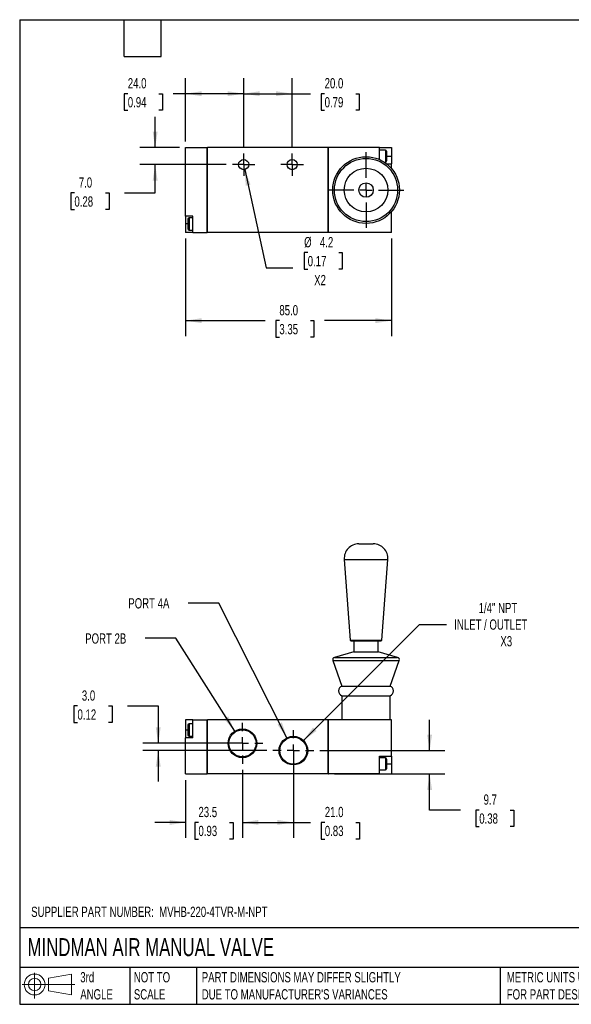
# Model space of a CAD drawing. Header units: millimetres. Extents: x 13 to 546, y 13 to 419.
# Tile 1 of 2: x 13 to 240, y 13 to 419. Entities that reach past the tile are written whole.
import ezdxf

# ---------------------------------------------------------------- set-up
doc = ezdxf.new("R2010")
doc.units = ezdxf.units.MM
doc.header["$LTSCALE"] = 2
doc.linetypes.add('SLD-Center', pattern=[19.05, 15.24, -1.27, 1.27, -1.27])
doc.linetypes.add('SLD-Solid', pattern=[0])
doc.layers.add('CENTER', color=40, linetype='SLD-Center')
doc.layers.add('SLD-DEFPOINTS', color=7, linetype='Continuous')
doc.layers.add('DIMENSIONS', color=140, linetype='SLD-Solid', lineweight=25)
doc.layers.add('TEXT', color=140, linetype='SLD-Solid', lineweight=25)
doc.styles.add('SLDTEXTSTYLE0', font='TXT', dxfattribs={"width": 0.7})
doc.dimstyles.new('SLDDIMSTYLE0', dxfattribs={"dimtxt": 4.316016, "dimasz": 6.604, "dimexe": 0, "dimexo": 0.0625, "dimgap": 1.079004, "dimtad": 0, "dimtih": 1, "dimtoh": 1, "dimdec": 1, "dimrnd": 1e-09, "dimzin": 4, "dimdsep": 46, "dimtxsty": 'SLDTEXTSTYLE0', "dimsah": 1, "dimcen": 0.09, "dimadec": 0, "dimazin": 1, "dimtfac": 1, "dimtdec": 1, "dimtmove": 0, "dimatfit": 0, "dimfxl": 0, "dimfrac": 2, "dimtolj": 1, "dimtzin": 12, "dimarcsym": 0})
doc.dimstyles.new('SLDDIMSTYLE1', dxfattribs={"dimtxt": 4.316016, "dimasz": 6.604, "dimexe": 0, "dimexo": 0.0625, "dimgap": 1.079004, "dimtad": 0, "dimtih": 1, "dimtoh": 1, "dimdec": 1, "dimrnd": 1e-09, "dimzin": 12, "dimdsep": 46, "dimtxsty": 'SLDTEXTSTYLE0', "dimsah": 1, "dimcen": 0.09, "dimadec": 0, "dimazin": 3, "dimtfac": 1, "dimtdec": 1, "dimtmove": 0, "dimatfit": 0, "dimfxl": 0, "dimfrac": 2, "dimtolj": 1, "dimtzin": 12, "dimarcsym": 0})
doc.dimstyles.new('SLDDIMSTYLE2', dxfattribs={"dimtxt": 4.316016, "dimasz": 6.604, "dimexe": 0, "dimexo": 0.0625, "dimgap": 1.079004, "dimtad": 0, "dimtih": 1, "dimtoh": 1, "dimdec": 1, "dimrnd": 1e-09, "dimzin": 4, "dimdsep": 46, "dimtxsty": 'SLDTEXTSTYLE0', "dimsah": 1, "dimcen": 0.09, "dimadec": 0, "dimazin": 1, "dimtfac": 1, "dimtdec": 1, "dimtofl": 0, "dimtmove": 0, "dimatfit": 3, "dimfxl": 0, "dimfrac": 2, "dimtolj": 1, "dimtzin": 12, "dimarcsym": 0})
doc.dimstyles.new('SLDDIMSTYLE3', dxfattribs={"dimtxt": 4.316016, "dimasz": 6.604, "dimexe": 0, "dimexo": 0.0625, "dimgap": 1.079004, "dimtad": 0, "dimtih": 1, "dimtoh": 1, "dimdec": 1, "dimrnd": 1e-09, "dimzin": 12, "dimdsep": 46, "dimtxsty": 'SLDTEXTSTYLE0', "dimsah": 1, "dimcen": 0, "dimadec": 0, "dimazin": 3, "dimtfac": 1, "dimtdec": 1, "dimtofl": 0, "dimtmove": 0, "dimatfit": 3, "dimfxl": 0, "dimfrac": 2, "dimtolj": 1, "dimtzin": 12, "dimarcsym": 0})
doc.dimstyles.new('SLDDIMSTYLE4', dxfattribs={"dimtxt": 4.316016, "dimasz": 6.604, "dimexe": 0, "dimexo": 0.0625, "dimgap": 1.079004, "dimtad": 0, "dimtih": 1, "dimtoh": 1, "dimdec": 1, "dimrnd": 1e-09, "dimzin": 12, "dimdsep": 46, "dimtxsty": 'SLDTEXTSTYLE0', "dimsah": 1, "dimcen": 0, "dimadec": 0, "dimazin": 3, "dimtfac": 1, "dimtdec": 1, "dimtofl": 0, "dimtmove": 0, "dimatfit": 3, "dimfxl": 0, "dimfrac": 2, "dimtolj": 1, "dimtzin": 12, "dimarcsym": 0})

# ---------------------------------------------------------------- blocks, each defined once
blk = doc.blocks.new('Block11')
at = {"color": 7, "linetype": 'SLD-Solid', "lineweight": 18}
for p, q in [((5.18, 10.62), (5.18, 0)), ((10.96, 8.33), (20.35, 10.06)), ((10.96, 3.19), (10.96, 8.33)), ((20.35, 10.06), (20.35, 1.46)), ((0, 5.76), (21.75, 5.76)), ((10.96, 3.19), (20.35, 1.46))]:
    blk.add_line(p, q, dxfattribs=at)
for radius in [4.3, 2.57]:
    blk.add_circle((5.18, 5.76), radius, dxfattribs=at)
blk = doc.blocks.new('Block12')
at = {"layer": 'SLD-DEFPOINTS'}
blk.add_blockref('Block11', (0, 0), dxfattribs=at)
blk = doc.blocks.new('_D')
at = {"layer": 'DIMENSIONS'}
for p, q in [((36.55, 135.83), (35.1, 135.83)), ((35.1, 135.83), (35.1, 128.97)), ((49.38, 135.83), (50.83, 135.83)), ((50.83, 135.83), (50.83, 128.97)), ((57.16, 135.83), (69.86, 135.83)), ((69.86, 135.83), (69.86, 120.42)), ((35.1, 128.97), (36.55, 128.97)), ((50.83, 128.97), (49.38, 128.97)), ((102.09, 120.42), (63.51, 120.42)), ((114.64, 117.42), (63.51, 117.42)), ((69.86, 117.42), (69.86, 104.72))]:
    blk.add_line(p, q, dxfattribs=at)
for points in [[(69.86, 120.42), (70.88, 127.02), (68.85, 127.02)], [(69.86, 117.42), (68.85, 110.82), (70.88, 110.82)]]:
    blk.add_solid(points, dxfattribs=at)
at = {"layer": 'DIMENSIONS', "char_height": 4.233, "attachment_point": 1, "style": 'SLDTEXTSTYLE0'}
for s, insert in [('3.0', (38.35, 142.26)), ('0.12', (36.55, 134.43))]:
    blk.add_mtext(s, dxfattribs=dict(at, insert=insert))
blk = doc.blocks.new('_D_1')
at = {"layer": 'DIMENSIONS'}
for p, q in [((104.63, 109.43), (104.63, 81.42)), ((81.13, 105.23), (81.13, 81.42)), ((81.13, 87.77), (68.43, 87.77)), ((86.47, 87.77), (85.02, 87.77)), ((85.02, 87.77), (85.02, 80.91)), ((99.29, 87.77), (100.74, 87.77)), ((100.74, 87.77), (100.74, 80.91)), ((104.63, 87.77), (117.33, 87.77)), ((85.02, 80.91), (86.47, 80.91)), ((100.74, 80.91), (99.29, 80.91))]:
    blk.add_line(p, q, dxfattribs=at)
for points in [[(81.13, 87.77), (74.53, 88.79), (74.53, 86.75)], [(104.63, 87.77), (111.24, 86.75), (111.24, 88.79)]]:
    blk.add_solid(points, dxfattribs=at)
at = {"layer": 'DIMENSIONS', "char_height": 4.233, "attachment_point": 1, "style": 'SLDTEXTSTYLE0'}
for s, insert in [('23.5', (86.47, 94.19)), ('0.93', (86.47, 86.37))]:
    blk.add_mtext(s, dxfattribs=dict(at, insert=insert))
blk = doc.blocks.new('_D_2')
at = {"layer": 'DIMENSIONS'}
for p, q in [((125.63, 114.88), (125.63, 81.42)), ((104.63, 109.43), (104.63, 81.42)), ((104.63, 87.77), (125.63, 87.77)), ((125.63, 87.77), (132.76, 87.77)), ((138.61, 87.77), (137.16, 87.77)), ((137.16, 87.77), (137.16, 80.91)), ((151.43, 87.77), (152.88, 87.77)), ((152.88, 87.77), (152.88, 80.91)), ((137.16, 80.91), (138.61, 80.91)), ((152.88, 80.91), (151.43, 80.91))]:
    blk.add_line(p, q, dxfattribs=at)
for points in [[(104.63, 87.77), (111.24, 86.75), (111.24, 88.79)], [(125.63, 87.77), (119.03, 88.79), (119.03, 86.75)]]:
    blk.add_solid(points, dxfattribs=at)
at = {"layer": 'DIMENSIONS', "char_height": 4.233, "attachment_point": 1, "style": 'SLDTEXTSTYLE0'}
for s, insert in [('21.0', (138.61, 94.19)), ('0.83', (138.61, 86.37))]:
    blk.add_mtext(s, dxfattribs=dict(at, insert=insert))
blk = doc.blocks.new('_D_3')
at = {"layer": 'DIMENSIONS'}
for p, q in [((181.86, 117.42), (181.86, 130.12)), ((136.62, 117.42), (188.21, 117.42)), ((142.57, 107.77), (188.21, 107.77)), ((181.86, 92.89), (181.86, 107.77)), ((194.56, 92.89), (181.86, 92.89)), ((202.35, 92.89), (200.9, 92.89)), ((200.9, 92.89), (200.9, 86.03)), ((215.17, 92.89), (216.62, 92.89)), ((216.62, 92.89), (216.62, 86.03)), ((200.9, 86.03), (202.35, 86.03)), ((216.62, 86.03), (215.17, 86.03))]:
    blk.add_line(p, q, dxfattribs=at)
for points in [[(181.86, 117.42), (182.88, 124.02), (180.85, 124.02)], [(181.86, 107.77), (180.85, 101.17), (182.88, 101.17)]]:
    blk.add_solid(points, dxfattribs=at)
at = {"layer": 'DIMENSIONS', "char_height": 4.233, "attachment_point": 1, "style": 'SLDTEXTSTYLE0'}
for s, insert in [('9.7', (204.14, 99.32)), ('0.38', (202.35, 91.49))]:
    blk.add_mtext(s, dxfattribs=dict(at, insert=insert))
blk = doc.blocks.new('_D_4')
at = {"layer": 'DIMENSIONS'}
for p, q in [((77.13, 163.78), (64.43, 163.78)), ((101.47, 125.41), (77.13, 163.78))]:
    blk.add_line(p, q, dxfattribs=at)
blk.add_solid([(101.47, 125.41), (98.79, 131.53), (97.07, 130.44)], dxfattribs=at)
at = {"layer": 'DIMENSIONS', "insert": (39.73, 165.8), "char_height": 4.233, "attachment_point": 1, "style": 'SLDTEXTSTYLE0'}
blk.add_mtext('PORT 2B', dxfattribs=at)
blk = doc.blocks.new('_D_5')
at = {"layer": 'DIMENSIONS'}
for p, q in [((94.91, 178.29), (82.21, 178.29)), ((122.97, 122.7), (94.91, 178.29))]:
    blk.add_line(p, q, dxfattribs=at)
blk.add_solid([(122.97, 122.7), (120.9, 129.05), (119.09, 128.13)], dxfattribs=at)
at = {"layer": 'DIMENSIONS', "insert": (57.52, 180.32), "char_height": 4.233, "attachment_point": 1, "style": 'SLDTEXTSTYLE0'}
blk.add_mtext('PORT 4A', dxfattribs=at)
blk = doc.blocks.new('_D_6')
at = {"layer": 'DIMENSIONS'}
for p, q in [((129.81, 121.6), (177.73, 169.52)), ((177.73, 169.52), (188.84, 169.52))]:
    blk.add_line(p, q, dxfattribs=at)
blk.add_solid([(129.81, 121.6), (135.2, 125.55), (133.76, 126.99)], dxfattribs=at)
at = {"layer": 'DIMENSIONS', "attachment_point": 1, "style": 'SLDTEXTSTYLE0'}
for s, insert, char_height in [('1/4" NPT', (202.09, 178.4), 4.233), ('INLET / OUTLET', (192.02, 171.55), 4.2333), ('X3', (211.08, 164.69), 4.233)]:
    blk.add_mtext(s, dxfattribs=dict(at, insert=insert, char_height=char_height))
blk = doc.blocks.new('SW_CENTERMARKSYMBOL_0')
at = {"layer": 'CENTER', "color": 0}
for p, q in [((0, 5.08), (0, 8.45)), ((-5.08, 0), (-8.45, 0)), ((0, 0), (-2.54, 0)), ((0, 0), (0, 2.54)), ((0, 0), (0, -2.54)), ((0, 0), (2.54, 0)), ((5.08, 0), (8.45, 0)), ((0, -5.08), (0, -8.45))]:
    blk.add_line(p, q, dxfattribs=at)
blk = doc.blocks.new('SW_CENTERMARKSYMBOL_1')
at = {"layer": 'CENTER', "color": 0}
for p, q in [((0, 5.08), (0, 8.45)), ((-5.08, 0), (-8.45, 0)), ((0, 0), (-2.54, 0)), ((0, 0), (0, 2.54)), ((0, 0), (0, -2.54)), ((0, 0), (2.54, 0)), ((5.08, 0), (8.45, 0)), ((0, -5.08), (0, -8.45))]:
    blk.add_line(p, q, dxfattribs=at)
blk = doc.blocks.new('_D_9')
at = {"layer": 'DIMENSIONS'}
for p, q in [((105.58, 357.24), (114.36, 316.7)), ((131.55, 322.97), (130.1, 322.97)), ((130.1, 322.97), (130.1, 316.11)), ((144.37, 322.97), (145.82, 322.97)), ((145.82, 322.97), (145.82, 316.11)), ((114.36, 316.7), (125.47, 316.7)), ((130.1, 316.11), (131.55, 316.11)), ((145.82, 316.11), (144.37, 316.11))]:
    blk.add_line(p, q, dxfattribs=at)
blk.add_solid([(105.58, 357.24), (105.98, 350.57), (107.97, 351)], dxfattribs=at)
at = {"layer": 'DIMENSIONS', "char_height": 4.233, "attachment_point": 1, "style": 'SLDTEXTSTYLE0'}
for s, insert in [('%%c', (130.08, 329.39)), ('4.2', (136.6, 329.39)), ('0.17', (131.55, 321.56)), ('X2', (134.23, 313.74))]:
    blk.add_mtext(s, dxfattribs=dict(at, insert=insert))
blk = doc.blocks.new('_D_10')
at = {"layer": 'DIMENSIONS'}
for p, q in [((81.13, 368.83), (81.13, 394.91)), ((105.13, 366.47), (105.13, 394.91)), ((57.31, 388.56), (55.86, 388.56)), ((55.86, 388.56), (55.86, 381.7)), ((70.13, 388.56), (71.58, 388.56)), ((71.58, 388.56), (71.58, 381.7)), ((81.13, 388.56), (75.98, 388.56)), ((105.13, 388.56), (81.13, 388.56)), ((55.86, 381.7), (57.31, 381.7)), ((71.58, 381.7), (70.13, 381.7))]:
    blk.add_line(p, q, dxfattribs=at)
for points in [[(81.13, 388.56), (87.74, 387.54), (87.74, 389.57)], [(105.13, 388.56), (98.53, 389.57), (98.53, 387.54)]]:
    blk.add_solid(points, dxfattribs=at)
at = {"layer": 'DIMENSIONS', "char_height": 4.233, "attachment_point": 1, "style": 'SLDTEXTSTYLE0'}
for s, insert in [('24.0', (57.31, 394.98)), ('0.94', (57.31, 387.15))]:
    blk.add_mtext(s, dxfattribs=dict(at, insert=insert))
blk = doc.blocks.new('_D_11')
at = {"layer": 'DIMENSIONS'}
for p, q in [((105.13, 366.47), (105.13, 394.91)), ((125.13, 366.47), (125.13, 394.91)), ((105.13, 388.56), (125.13, 388.56)), ((125.13, 388.56), (132.69, 388.56)), ((138.54, 388.56), (137.09, 388.56)), ((137.09, 388.56), (137.09, 381.7)), ((151.36, 388.56), (152.81, 388.56)), ((152.81, 388.56), (152.81, 381.7)), ((137.09, 381.7), (138.54, 381.7)), ((152.81, 381.7), (151.36, 381.7))]:
    blk.add_line(p, q, dxfattribs=at)
for points in [[(105.13, 388.56), (111.74, 387.54), (111.74, 389.57)], [(125.13, 388.56), (118.53, 389.57), (118.53, 387.54)]]:
    blk.add_solid(points, dxfattribs=at)
at = {"layer": 'DIMENSIONS', "char_height": 4.233, "attachment_point": 1, "style": 'SLDTEXTSTYLE0'}
for s, insert in [('20.0', (138.54, 394.98)), ('0.79', (138.54, 387.15))]:
    blk.add_mtext(s, dxfattribs=dict(at, insert=insert))
blk = doc.blocks.new('_D_12')
at = {"layer": 'DIMENSIONS'}
for p, q in [((68.6, 366.29), (68.6, 378.99)), ((78.59, 366.29), (62.25, 366.29)), ((97.95, 359.29), (62.25, 359.29)), ((68.6, 347.58), (68.6, 359.29)), ((35.29, 347.58), (33.84, 347.58)), ((33.84, 347.58), (33.84, 340.72)), ((48.12, 347.58), (49.57, 347.58)), ((49.57, 347.58), (49.57, 340.72)), ((55.9, 347.58), (68.6, 347.58)), ((33.84, 340.72), (35.29, 340.72)), ((49.57, 340.72), (48.12, 340.72))]:
    blk.add_line(p, q, dxfattribs=at)
for points in [[(68.6, 366.29), (69.62, 372.9), (67.59, 372.9)], [(68.6, 359.29), (67.59, 352.69), (69.62, 352.69)]]:
    blk.add_solid(points, dxfattribs=at)
at = {"layer": 'DIMENSIONS', "char_height": 4.233, "attachment_point": 1, "style": 'SLDTEXTSTYLE0'}
for s, insert in [('7.0', (37.09, 354)), ('0.28', (35.29, 346.18))]:
    blk.add_mtext(s, dxfattribs=dict(at, insert=insert))
blk = doc.blocks.new('_D_13')
at = {"layer": 'DIMENSIONS'}
for p, q in [((81.13, 328.75), (81.13, 288.53)), ((166.13, 328.75), (166.13, 288.53)), ((81.13, 294.88), (114.01, 294.88)), ((119.86, 294.88), (118.41, 294.88)), ((118.41, 294.88), (118.41, 288.02)), ((132.69, 294.88), (134.14, 294.88)), ((134.14, 294.88), (134.14, 288.02)), ((166.13, 294.88), (138.54, 294.88)), ((118.41, 288.02), (119.86, 288.02)), ((134.14, 288.02), (132.69, 288.02))]:
    blk.add_line(p, q, dxfattribs=at)
for points in [[(81.13, 294.88), (87.74, 293.87), (87.74, 295.9)], [(166.13, 294.88), (159.53, 295.9), (159.53, 293.87)]]:
    blk.add_solid(points, dxfattribs=at)
at = {"layer": 'DIMENSIONS', "char_height": 4.233, "attachment_point": 1, "style": 'SLDTEXTSTYLE0'}
for s, insert in [('85.0', (119.86, 301.31)), ('3.35', (119.86, 293.48))]:
    blk.add_mtext(s, dxfattribs=dict(at, insert=insert))
blk = doc.blocks.new('SW_CENTERMARKSYMBOL_4')
at = {"layer": 'CENTER', "color": 0}
for p, q in [((0, 2.54), (0, 4.64)), ((-2.54, 0), (-4.64, 0)), ((0, 0), (-2.54, 0)), ((0, 0), (0, 2.54)), ((0, 0), (0, -2.54)), ((0, 0), (2.54, 0)), ((2.54, 0), (4.64, 0)), ((0, -2.54), (0, -4.64))]:
    blk.add_line(p, q, dxfattribs=at)
blk = doc.blocks.new('SW_CENTERMARKSYMBOL_5')
at = {"layer": 'CENTER', "color": 0}
for p, q in [((0, 2.54), (0, 4.64)), ((-2.54, 0), (-4.64, 0)), ((0, 0), (-2.54, 0)), ((0, 0), (0, 2.54)), ((0, 0), (0, -2.54)), ((0, 0), (2.54, 0)), ((2.54, 0), (4.64, 0)), ((0, -2.54), (0, -4.64))]:
    blk.add_line(p, q, dxfattribs=at)
blk = doc.blocks.new('SW_CENTERMARKSYMBOL_6')
at = {"layer": 'CENTER', "color": 0}
for p, q in [((0, 5.08), (0, 15.58)), ((-5.08, 0), (-15.58, 0)), ((0, 0), (-2.54, 0)), ((0, 0), (0, 2.54)), ((0, 0), (0, -2.54)), ((0, 0), (2.54, 0)), ((5.08, 0), (15.58, 0)), ((0, -5.08), (0, -15.58))]:
    blk.add_line(p, q, dxfattribs=at)

msp = doc.modelspace()

# ---------------------------------------------------------------- linework, layer by layer
for p, q in [((81.13, 338.04), (81.13, 366.29)), ((81.13, 366.29), (90.13, 366.29)), ((90.13, 331.29), (90.13, 366.29)), ((90.23, 366.24), (90.13, 366.24)), ((140.03, 366.29), (90.23, 366.29)), ((90.23, 331.29), (90.23, 366.29)), ((140.03, 331.29), (140.03, 366.29)), ((140.03, 366.24), (140.13, 366.24)), ((161.13, 366.29), (140.13, 366.29)), ((140.13, 331.29), (140.13, 366.29)), ((161.13, 361.42), (161.13, 366.29)), ((161.13, 366.29), (166.13, 366.29)), ((166.13, 366.29), (166.13, 362.79)), ((163.63, 365.29), (161.13, 365.29)), ((163.63, 365.29), (163.63, 360.29)), ((164.13, 364.79), (164.13, 360.79)), ((164.13, 362.79), (166.13, 362.79)), ((166.13, 362.79), (166.13, 359.54)), ((163.21, 360.29), (163.63, 360.29)), ((164.24, 359.54), (166.13, 359.54)), ((166.13, 357.7), (166.13, 359.54)), ((84.13, 338.04), (81.13, 338.04)), ((81.13, 338.04), (81.13, 334.79)), ((84.13, 331.29), (84.13, 338.04)), ((166.13, 331.29), (166.13, 339.89)), ((81.13, 334.79), (81.13, 331.29)), ((82.13, 334.79), (81.13, 334.79)), ((82.13, 336.79), (82.13, 332.79)), ((84.13, 337.29), (82.63, 337.29)), ((82.63, 337.29), (82.63, 332.29)), ((84.13, 331.29), (81.13, 331.29)), ((82.63, 332.29), (84.13, 332.29)), ((84.13, 331.29), (90.13, 331.29)), ((90.23, 331.34), (90.13, 331.34)), ((140.03, 331.29), (90.23, 331.29)), ((140.03, 331.34), (140.13, 331.34)), ((166.13, 331.29), (140.13, 331.29)), ((152.63, 202.77), (158.63, 202.77)), ((146.65, 196.33), (149.11, 163)), ((146.65, 196.33), (164.62, 196.33)), ((162.15, 163), (164.62, 196.33)), ((149.11, 163), (149.43, 162.7)), ((149.11, 163), (162.15, 163)), ((149.43, 162.7), (161.83, 162.7)), ((150.63, 162.7), (150.63, 158.16)), ((160.63, 158.16), (160.63, 162.7)), ((161.83, 162.7), (162.15, 163)), ((141.92, 154.59), (145.63, 144.07)), ((141.92, 154.59), (169.35, 154.59)), ((150.63, 158.16), (142.59, 155.88)), ((142.59, 155.88), (168.67, 155.88)), ((150.63, 158.16), (160.63, 158.16)), ((168.67, 155.88), (160.63, 158.16)), ((165.63, 144.07), (169.35, 154.59)), ((145.63, 144.07), (165.63, 144.07)), ((145.63, 140.07), (145.63, 130.07)), ((145.63, 140.07), (165.63, 140.07)), ((165.63, 130.07), (165.63, 140.07)), ((81.13, 130.07), (81.13, 125.92)), ((84.13, 130.07), (81.13, 130.07)), ((84.13, 130.07), (90.13, 130.07)), ((84.13, 122.67), (84.13, 130.07)), ((90.13, 107.77), (90.13, 130.07)), ((90.23, 107.77), (90.23, 130.07)), ((140.03, 130.07), (90.23, 130.07)), ((140.03, 107.77), (140.03, 130.07)), ((140.13, 107.77), (140.13, 130.07)), ((166.13, 130.07), (140.13, 130.07)), ((166.13, 115.17), (166.13, 130.07)), ((82.13, 127.92), (82.13, 123.92)), ((84.13, 128.42), (82.63, 128.42)), ((82.63, 128.42), (82.63, 123.42)), ((90.23, 130.02), (90.13, 130.02)), ((140.03, 130.02), (140.13, 130.02)), ((81.13, 125.92), (81.13, 122.67)), ((82.13, 125.92), (81.13, 125.92)), ((81.13, 107.77), (81.13, 122.67)), ((84.13, 122.67), (81.13, 122.67)), ((82.63, 123.42), (84.13, 123.42)), ((161.13, 107.77), (161.13, 115.17)), ((161.13, 115.17), (166.13, 115.17)), ((163.63, 114.42), (161.13, 114.42)), ((163.63, 114.42), (163.63, 109.42)), ((164.13, 113.92), (164.13, 109.92)), ((166.13, 115.17), (166.13, 111.92)), ((164.13, 111.92), (166.13, 111.92)), ((166.13, 111.92), (166.13, 107.77)), ((81.13, 107.77), (90.13, 107.77)), ((90.23, 107.82), (90.13, 107.82)), ((140.03, 107.77), (90.23, 107.77)), ((140.03, 107.82), (140.13, 107.82)), ((161.13, 107.77), (140.13, 107.77)), ((161.13, 109.42), (163.63, 109.42)), ((161.13, 107.77), (166.13, 107.77))]:
    msp.add_line(p, q)
for centre, radius in [((155.63, 348.79), 13.77), ((155.63, 348.79), 13.04), ((105.13, 359.29), 2.1), ((125.13, 359.29), 2.1), ((155.63, 348.79), 9), ((155.63, 348.79), 3), ((104.63, 120.42), 5.91), ((104.63, 120.42), 5.6), ((125.63, 117.42), 5.91), ((125.63, 117.42), 5.6)]:
    msp.add_circle(centre, radius)
for centre, radius, start, end in [((163.63, 364.79), 0.5, 0, 90), ((163.63, 360.79), 0.5, 270, 0), ((82.63, 336.79), 0.5, 90, 180), ((82.63, 332.79), 0.5, 180, 270), ((152.63, 196.77), 6, 90, 184.2241), ((158.63, 196.77), 6, 355.7759, 90), ((142.86, 154.92), 1, 105.8135, 199.4451), ((168.4, 154.92), 1, 340.5549, 74.1865), ((146.44, 142.07), 2.16, 112.0479, 247.9521), ((164.82, 142.07), 2.16, 292.0479, 67.9521), ((82.63, 127.92), 0.5, 90, 180), ((82.63, 123.92), 0.5, 180, 270), ((163.63, 113.92), 0.5, 0, 90), ((163.63, 109.92), 0.5, 270, 0)]:
    msp.add_arc(centre, radius, start, end)
at = {"layer": 'TEXT'}
for p, q in [((12.7, 419.1), (546.1, 419.1)), ((12.7, 419.1), (12.7, 12.7)), ((55.88, 403.86), (55.88, 419.1)), ((71.12, 403.86), (71.12, 419.1)), ((55.88, 403.86), (71.12, 403.86)), ((546.1, 44.25), (12.7, 44.25)), ((546.1, 27.94), (12.7, 27.94)), ((58.09, 27.94), (58.09, 12.7)), ((85.67, 27.94), (85.67, 12.7)), ((210.97, 27.94), (210.97, 12.7)), ((12.7, 12.7), (546.1, 12.7))]:
    msp.add_line(p, q, dxfattribs=at)

# ---------------------------------------------------------------- block references
at = {"layer": 'CENTER'}
for name, p in [('SW_CENTERMARKSYMBOL_5', (105.13, 359.29)), ('SW_CENTERMARKSYMBOL_4', (125.13, 359.29)), ('SW_CENTERMARKSYMBOL_6', (155.63, 348.79)), ('SW_CENTERMARKSYMBOL_1', (104.63, 120.42)), ('SW_CENTERMARKSYMBOL_0', (125.63, 117.42))]:
    msp.add_blockref(name, p, dxfattribs=at)
at = {"layer": 'SLD-DEFPOINTS'}
msp.add_blockref('Block12', (13.68, 15.11), dxfattribs=at)

# ---------------------------------------------------------------- texts
at = {"layer": 'TEXT', "attachment_point": 1, "style": 'SLDTEXTSTYLE0'}
for s, insert, char_height in [('SUPPLIER PART NUMBER:  MVHB-220-4TVR-M-NPT', (17.43, 52.99), 4.2333), ('MINDMAN AIR MANUAL VALVE', (15.93, 40), 7.4083), ('3rd^JANGLE', (37.7, 25.99), 4.233), ('NOT TO^JSCALE', (59.81, 25.99), 4.2333), ("PART DIMENSIONS MAY DIFFER SLIGHTLY ^JDUE TO MANUFACTURER'S VARIANCES", (87.83, 25.99), 4.2333), ('METRIC UNITS USED ^JFOR PART DESIGN', (213.71, 25.99), 4.2333)]:
    msp.add_mtext(s, dxfattribs=dict(at, insert=insert, char_height=char_height))

# ---------------------------------------------------------------- dimensions: what is measured, and where the dimension line sits
at = {"layer": 'DIMENSIONS'}
for base, p1, p2, dimstyle, picture, middle in [((105.13, 388.56), (81.13, 366.29), (105.13, 363.93), 'SLDDIMSTYLE2', '_D_10', (63.72, 388.56)), ((125.13, 388.56), (105.13, 363.93), (125.13, 363.93), 'SLDDIMSTYLE2', '_D_11', (144.95, 388.56)), ((166.13, 294.88), (81.13, 331.29), (166.13, 331.29), 'SLDDIMSTYLE2', '_D_13', (126.27, 294.88)), ((125.63, 87.77), (104.63, 111.97), (125.63, 117.42), 'SLDDIMSTYLE2', '_D_2', (145.02, 87.77)), ((104.63, 87.77), (81.13, 107.77), (104.63, 111.97), 'SLDDIMSTYLE1', '_D_1', (92.88, 87.77))]:
    dim = msp.add_linear_dim(base=base, p1=p1, p2=p2, dimstyle=dimstyle, dxfattribs=at)
    dim.commit()
    dim.dimension.update_dxf_attribs({"geometry": picture, "text_midpoint": middle, "dimtype": 160})
for base, p1, p2, dimstyle, picture, middle in [((68.6, 359.29), (81.13, 366.29), (100.49, 359.29), 'SLDDIMSTYLE0', '_D_12', (68.6, 347.58)), ((69.86, 117.42), (104.63, 120.42), (117.18, 117.42), 'SLDDIMSTYLE0', '_D', (69.86, 135.83)), ((181.8635381, 117.42083676), (140.03225962, 107.77083676), (134.08207687, 117.42083676), 'SLDDIMSTYLE1', '_D_3', (181.8635381, 92.89386759))]:
    dim = msp.add_linear_dim(base=base, p1=p1, p2=p2, angle=90, dimstyle=dimstyle, dxfattribs=at)
    dim.commit()
    dim.dimension.update_dxf_attribs({"geometry": picture, "text_midpoint": middle, "dimtype": 160})
dim = msp.add_diameter_dim_2p(p1=(104.69, 361.35), p2=(105.58, 357.24), text='<>\\PX2', dimstyle='SLDDIMSTYLE4', dxfattribs=at)
dim.commit()
dim.dimension.update_dxf_attribs({"geometry": '_D_9', "text_midpoint": (137.96, 318.93), "dimtype": 163})
for p1, p2, text, picture, middle in [((128.3, 112.15), (122.97, 122.7), 'PORT 4A', '_D_5', (69.86, 178.29)), ((121.45, 113.24), (129.81, 121.6), '1/4" NPT\\PINLET / OUTLET\\PX3', '_D_6', (214.81, 169.52)), ((107.8, 115.43), (101.47, 125.41), 'PORT 2B', '_D_4', (52.08, 163.78))]:
    dim = msp.add_diameter_dim_2p(p1=p1, p2=p2, text=text, dimstyle='SLDDIMSTYLE3', override={"dimpost": '<>'}, dxfattribs=at)
    dim.commit()
    dim.dimension.update_dxf_attribs({"geometry": picture, "text_midpoint": middle, "dimtype": 163})

doc.saveas('drawing.dxf')
